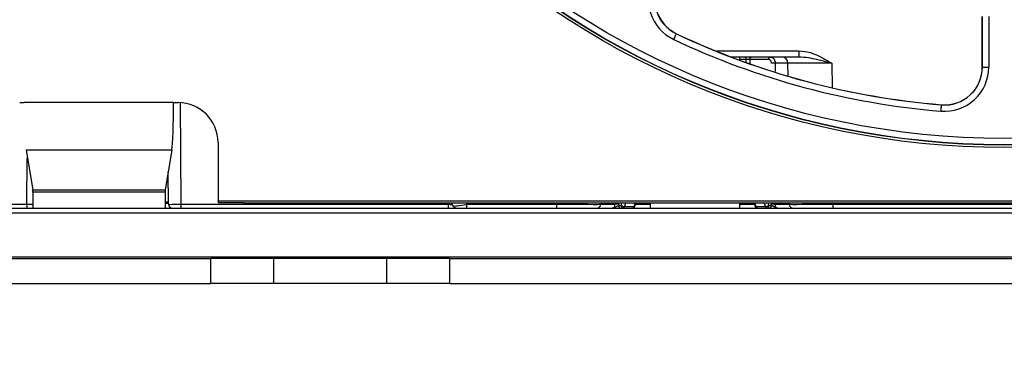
# Paper-space layout 'Sheet1' of a CAD drawing. Header units: millimetres. Extents: x 0 to 420, y 0 to 297.
# Tile 24 of 130: x 101.71 to 117.37, y 46.15 to 51.57. Entities that reach past the tile are written whole.
import ezdxf

# ---------------------------------------------------------------- set-up
doc = ezdxf.new("R2010")
doc.units = ezdxf.units.MM
doc.layers.add('SLD-0', color=179, linetype='Continuous')
doc.styles.add('SLDTEXTSTYLE1', font='TXT', dxfattribs={"width": 0.75})
doc.styles.add('SLDTEXTSTYLE3', font='TXT', dxfattribs={"width": 0.96})
doc.dimstyles.new('SLDDIMSTYLE1', dxfattribs={"dimtxt": 2.5, "dimasz": 3.302, "dimexe": 0, "dimexo": 0.0625, "dimtad": 1, "dimdec": 1, "dimlfac": 5, "dimrnd": 1e-09, "dimzin": 4, "dimdsep": 46, "dimtxsty": 'SLDTEXTSTYLE1', "dimblk1": 'NONE', "dimblk2": 'NONE', "dimsah": 1, "dimcen": 0.09, "dimadec": 0, "dimazin": 1, "dimtfac": 1, "dimtofl": 0, "dimtmove": 0, "dimatfit": 3, "dimldrblk": 'NONE', "dimfxl": 0, "dimfrac": 2, "dimtolj": 1, "dimtzin": 12, "dimarcsym": 0})
doc.dimstyles.new('SLDDIMSTYLE3', dxfattribs={"dimtxt": 2.5, "dimasz": 3.302, "dimexe": 0, "dimexo": 0.0625, "dimtad": 1, "dimdec": 1, "dimlfac": 5, "dimrnd": 1e-09, "dimzin": 4, "dimdsep": 46, "dimtxsty": 'SLDTEXTSTYLE1', "dimblk1": 'NONE', "dimblk2": 'NONE', "dimsah": 1, "dimcen": 0, "dimadec": 0, "dimazin": 1, "dimtfac": 1, "dimtmove": 0, "dimatfit": 3, "dimldrblk": 'NONE', "dimfxl": 0, "dimfrac": 2, "dimtolj": 1, "dimtzin": 12, "dimarcsym": 0})
doc.dimstyles.new('SLDDIMSTYLE4', dxfattribs={"dimtxt": 2.5, "dimasz": 3.302, "dimexe": 0, "dimexo": 0.0625, "dimtad": 1, "dimdec": 1, "dimlfac": 5, "dimrnd": 1e-09, "dimzin": 12, "dimdsep": 46, "dimtxsty": 'SLDTEXTSTYLE1', "dimblk1": 'NONE', "dimblk2": 'NONE', "dimsah": 1, "dimcen": 0, "dimadec": 0, "dimazin": 3, "dimtfac": 1, "dimtmove": 0, "dimatfit": 3, "dimldrblk": 'NONE', "dimfxl": 0, "dimfrac": 2, "dimtolj": 1, "dimtzin": 12, "dimarcsym": 0})

# ---------------------------------------------------------------- blocks, each defined once
blk = doc.blocks.new('_D_13')
at = {"layer": 'SLD-0', "color": 179}
for p, q in [((43.958, 47.682), (43.958, 22.994)), ((133.36, 47.656), (133.36, 22.994)), ((43.958, 23.994), (46.958, 24.494)), ((46.958, 23.494), (46.958, 24.494)), ((130.36, 24.494), (133.36, 23.994)), ((130.36, 24.494), (130.36, 23.494)), ((46.958, 23.494), (43.958, 23.994)), ((43.958, 23.994), (46.958, 23.994)), ((43.958, 23.994), (133.36, 23.994)), ((133.36, 23.994), (130.36, 23.494)), ((133.36, 23.994), (130.36, 23.994))]:
    blk.add_line(p, q, dxfattribs=at)
at = {"layer": 'SLD-0', "color": 179, "insert": (84.502, 27.029), "char_height": 2.5, "attachment_point": 1, "style": 'SLDTEXTSTYLE3'}
blk.add_mtext('447.0', dxfattribs=at)
blk = doc.blocks.new('_None')
blk = doc.blocks.new('_D_14')
at = {"layer": 'SLD-0', "color": 179}
for p, q in [((44.654, 47.335), (44.654, 30.889)), ((132.654, 47.335), (132.654, 30.889)), ((44.654, 31.889), (47.654, 32.389)), ((47.654, 31.389), (47.654, 32.389)), ((129.654, 32.389), (132.654, 31.889)), ((129.654, 32.389), (129.654, 31.389)), ((47.654, 31.389), (44.654, 31.889)), ((44.654, 31.889), (47.654, 31.889)), ((44.654, 31.889), (132.654, 31.889)), ((132.654, 31.889), (129.654, 31.389)), ((132.654, 31.889), (129.654, 31.889))]:
    blk.add_line(p, q, dxfattribs=at)
for centre, start, end in [((88.466, 33.874), 153.4349, 206.5651), ((88.841, 33.874), 333.4349, 26.5651)]:
    blk.add_arc(centre, 4.437, start, end, dxfattribs=at)
at = {"layer": 'SLD-0', "color": 179, "insert": (84.497, 34.924), "char_height": 2.5, "attachment_point": 1, "style": 'SLDTEXTSTYLE3'}
blk.add_mtext('440.0', dxfattribs=at)
blk = doc.blocks.new('_D_22')
at = {"layer": 'SLD-0', "color": 179}
for p, q in [((177.639, 244.196), (170.681, 237.013)), ((170.681, 237.013), (163.266, 229.357)), ((168.235, 235.206), (170.681, 237.013)), ((170.681, 237.013), (168.594, 234.858)), ((170.681, 237.013), (168.953, 234.51)), ((168.235, 235.206), (168.953, 234.51)), ((163.266, 229.357), (151.443, 229.357))]:
    blk.add_line(p, q, dxfattribs=at)
at = {"layer": 'SLD-0', "color": 179, "char_height": 2.5, "attachment_point": 1, "style": 'SLDTEXTSTYLE3'}
for s, insert in [('%%c', (150.193, 232.392)), ('20.0', (155.213, 232.43))]:
    blk.add_mtext(s, dxfattribs=dict(at, insert=insert))
blk = doc.blocks.new('_D_23')
at = {"layer": 'SLD-0', "color": 179}
for p, q in [((163.999, 261.493), (154.023, 261.493)), ((172.8, 249.896), (163.999, 261.493)), ((171.384, 252.588), (170.588, 251.984)), ((171.384, 252.588), (172.8, 249.896)), ((172.8, 249.896), (170.986, 252.286)), ((172.8, 249.896), (170.588, 251.984)), ((175.52, 246.312), (172.8, 249.896))]:
    blk.add_line(p, q, dxfattribs=at)
at = {"layer": 'SLD-0', "color": 179, "char_height": 2.5, "attachment_point": 1, "style": 'SLDTEXTSTYLE3'}
for s, insert in [('%%c', (152.773, 264.528)), ('9.0', (157.794, 264.566))]:
    blk.add_mtext(s, dxfattribs=dict(at, insert=insert))
blk = doc.blocks.new('_D_24')
at = {"layer": 'SLD-0', "color": 179}
for p, q in [((241.453, 256.697), (250.709, 264.131)), ((250.709, 264.131), (262.532, 264.131)), ((241.453, 256.697), (243.478, 258.965)), ((244.105, 258.186), (243.478, 258.965)), ((241.453, 256.697), (243.792, 258.576)), ((244.105, 258.186), (241.453, 256.697)), ((236.385, 252.627), (241.453, 256.697))]:
    blk.add_line(p, q, dxfattribs=at)
at = {"layer": 'SLD-0', "color": 179, "char_height": 2.5, "attachment_point": 1, "style": 'SLDTEXTSTYLE3'}
for s, insert in [('%%c', (251.047, 267.167)), ('13.0', (256.067, 267.205))]:
    blk.add_mtext(s, dxfattribs=dict(at, insert=insert))
blk = doc.blocks.new('_D_25')
at = {"layer": 'SLD-0', "color": 179}
for p, q in [((240.691, 239.098), (237.146, 235.226)), ((237.146, 235.226), (227.951, 225.18)), ((234.752, 233.35), (237.146, 235.226)), ((237.146, 235.226), (235.121, 233.013)), ((237.146, 235.226), (235.489, 232.675)), ((234.752, 233.35), (235.489, 232.675)), ((227.951, 225.18), (216.128, 225.18))]:
    blk.add_line(p, q, dxfattribs=at)
at = {"layer": 'SLD-0', "color": 179, "char_height": 2.5, "attachment_point": 1, "style": 'SLDTEXTSTYLE3'}
for s, insert in [('%%c', (214.878, 228.215)), ('10.5', (219.898, 228.254))]:
    blk.add_mtext(s, dxfattribs=dict(at, insert=insert))
blk = doc.blocks.new('_D_28')
at = {"layer": 'SLD-0', "color": 179}
for p, q in [((173.264, 174.39), (183.569, 183.365)), ((183.569, 183.365), (193.545, 183.365)), ((173.264, 174.39), (175.198, 176.738)), ((175.855, 175.984), (175.198, 176.738)), ((173.264, 174.39), (175.526, 176.361)), ((175.855, 175.984), (173.264, 174.39)), ((169.87, 171.435), (173.264, 174.39))]:
    blk.add_line(p, q, dxfattribs=at)
at = {"layer": 'SLD-0', "color": 179, "char_height": 2.5, "attachment_point": 1, "style": 'SLDTEXTSTYLE3'}
for s, insert in [('%%c', (183.906, 186.4)), ('9.0', (188.927, 186.438))]:
    blk.add_mtext(s, dxfattribs=dict(at, insert=insert))
blk = doc.blocks.new('_D_30')
at = {"layer": 'SLD-0', "color": 179}
for p, q in [((230.033, 164.087), (234.374, 159.249)), ((236.006, 156.682), (234.374, 159.249)), ((234.374, 159.249), (236.75, 157.35)), ((234.374, 159.249), (236.378, 157.016)), ((234.374, 159.249), (244.668, 147.778)), ((236.006, 156.682), (236.75, 157.35)), ((244.668, 147.778), (256.491, 147.778))]:
    blk.add_line(p, q, dxfattribs=at)
at = {"layer": 'SLD-0', "color": 179, "char_height": 2.5, "attachment_point": 1, "style": 'SLDTEXTSTYLE3'}
for s, insert in [('%%c', (245.006, 150.813)), ('13.0', (250.026, 150.851))]:
    blk.add_mtext(s, dxfattribs=dict(at, insert=insert))
blk = doc.blocks.new('_D_31')
at = {"layer": 'SLD-0', "color": 179}
for p, q in [((224.118, 191.46), (212.295, 191.46)), ((230.761, 181.361), (224.118, 191.46)), ((229.53, 184.142), (228.695, 183.593)), ((229.53, 184.142), (230.761, 181.361)), ((230.761, 181.361), (229.113, 183.868)), ((230.761, 181.361), (228.695, 183.593)), ((233.646, 176.975), (230.761, 181.361))]:
    blk.add_line(p, q, dxfattribs=at)
at = {"layer": 'SLD-0', "color": 179, "char_height": 2.5, "attachment_point": 1, "style": 'SLDTEXTSTYLE3'}
for s, insert in [('%%c', (211.045, 194.495)), ('10.5', (216.066, 194.534))]:
    blk.add_mtext(s, dxfattribs=dict(at, insert=insert))

psp = doc.layouts.new('Sheet1')

# ---------------------------------------------------------------- linework, layer by layer
at = {"layer": 'SLD-0', "color": 179, "linetype": 'Continuous', "lineweight": 25}
for p, q in [((117.024, 50.815), (117.024, 51.618)), ((117.026, 50.815), (117.026, 51.618)), ((117.126, 51.618), (117.126, 50.815)), ((112.116, 51.254), (112.124, 51.271)), ((112.124, 51.271), (112.132, 51.288)), ((112.132, 51.288), (112.139, 51.304)), ((112.139, 51.304), (112.145, 51.317)), ((112.145, 51.317), (112.151, 51.329)), ((112.151, 51.329), (112.155, 51.337)), ((112.155, 51.337), (112.157, 51.342)), ((112.157, 51.342), (112.158, 51.344)), ((112.158, 51.344), (112.159, 51.347)), ((114.106, 51.074), (114.106, 50.975)), ((114.106, 50.975), (113.031, 50.975)), ((113.165, 50.925), (113.165, 50.975)), ((113.325, 50.936), (113.326, 50.944)), ((113.625, 50.936), (113.325, 50.936)), ((113.326, 50.944), (113.327, 50.951)), ((113.327, 50.951), (113.33, 50.958)), ((113.33, 50.958), (113.333, 50.964)), ((113.333, 50.964), (113.337, 50.969)), ((113.337, 50.969), (113.341, 50.972)), ((113.341, 50.972), (113.346, 50.975)), ((113.346, 50.975), (113.351, 50.975)), ((113.625, 50.944), (113.627, 50.951)), ((113.625, 50.936), (113.625, 50.944)), ((113.627, 50.951), (113.629, 50.958)), ((113.629, 50.958), (113.632, 50.964)), ((113.632, 50.964), (113.636, 50.969)), ((113.636, 50.969), (113.641, 50.972)), ((113.641, 50.972), (113.646, 50.975)), ((113.646, 50.975), (113.65, 50.975)), ((113.933, 50.876), (113.731, 50.876)), ((113.935, 50.671), (113.933, 50.876)), ((117.026, 50.815), (117.024, 50.815)), ((117.026, 50.815), (117.126, 50.815)), ((101.714, 50.251), (101.785, 50.251)), ((104.162, 50.251), (101.785, 50.251)), ((104.162, 50.251), (104.234, 50.251)), ((116.366, 50.115), (116.368, 50.134)), ((116.368, 50.134), (116.369, 50.153)), ((116.369, 50.153), (116.371, 50.17)), ((116.371, 50.17), (116.372, 50.185)), ((116.372, 50.185), (116.373, 50.197)), ((116.373, 50.197), (116.374, 50.207)), ((116.374, 50.215), (116.374, 50.217)), ((116.374, 50.212), (116.374, 50.215)), ((116.374, 50.207), (116.374, 50.212)), ((104.133, 49.494), (101.814, 49.494)), ((101.814, 49.494), (101.92, 48.865)), ((104.133, 49.494), (104.027, 48.865)), ((104.868, 49.616), (104.868, 48.688)), ((104.079, 48.635), (104.075, 49.148)), ((101.92, 48.865), (104.027, 48.865)), ((104.026, 48.827), (101.921, 48.827)), ((101.921, 48.827), (101.921, 48.575)), ((104.026, 48.827), (104.026, 48.575)), ((45.214, 48.575), (132.094, 48.575)), ((97.581, 48.635), (101.828, 48.635)), ((101.828, 48.635), (101.828, 48.575)), ((104.026, 48.675), (104.079, 48.675)), ((104.279, 48.635), (108.526, 48.635)), ((104.279, 48.635), (104.279, 48.575)), ((104.868, 48.688), (133.249, 48.688)), ((104.874, 48.656), (104.868, 48.688)), ((105.274, 48.656), (104.874, 48.656)), ((105.274, 48.656), (131.514, 48.656)), ((108.526, 48.635), (108.526, 48.575)), ((108.611, 48.603), (108.578, 48.656)), ((108.827, 48.635), (110.254, 48.635)), ((108.827, 48.575), (108.827, 48.635)), ((110.254, 48.575), (110.254, 48.635)), ((110.954, 48.656), (110.954, 48.635)), ((110.954, 48.635), (111.182, 48.635)), ((111.242, 48.635), (111.24, 48.615)), ((111.24, 48.615), (111.28, 48.615)), ((111.24, 48.607), (111.24, 48.615)), ((111.242, 48.6), (111.24, 48.607)), ((111.244, 48.593), (111.242, 48.6)), ((111.248, 48.587), (111.244, 48.593)), ((111.251, 48.582), (111.248, 48.587)), ((111.256, 48.578), (111.251, 48.582)), ((111.261, 48.576), (111.256, 48.578)), ((111.266, 48.575), (111.261, 48.576)), ((111.28, 48.615), (111.281, 48.607)), ((111.281, 48.607), (111.282, 48.6)), ((111.282, 48.6), (111.285, 48.593)), ((111.285, 48.593), (111.288, 48.587)), ((111.288, 48.587), (111.292, 48.582)), ((111.292, 48.582), (111.296, 48.578)), ((111.296, 48.578), (111.301, 48.576)), ((111.301, 48.576), (111.306, 48.575)), ((111.334, 48.6), (111.487, 48.6)), ((111.497, 48.603), (111.514, 48.656)), ((111.743, 48.656), (111.743, 48.575)), ((113.165, 48.575), (113.165, 48.656)), ((113.393, 48.656), (113.411, 48.603)), ((113.42, 48.6), (113.573, 48.6)), ((113.601, 48.575), (113.606, 48.576)), ((113.606, 48.576), (113.611, 48.578)), ((113.611, 48.578), (113.615, 48.582)), ((113.615, 48.582), (113.619, 48.587)), ((113.619, 48.587), (113.622, 48.593)), ((113.622, 48.593), (113.625, 48.6)), ((113.625, 48.6), (113.626, 48.607)), ((113.626, 48.607), (113.627, 48.615)), ((113.627, 48.615), (113.667, 48.615)), ((113.641, 48.575), (113.646, 48.576)), ((113.646, 48.576), (113.651, 48.578)), ((113.651, 48.578), (113.656, 48.582)), ((113.656, 48.582), (113.659, 48.587)), ((113.659, 48.587), (113.663, 48.593)), ((113.663, 48.593), (113.665, 48.6)), ((113.665, 48.6), (113.667, 48.607)), ((113.667, 48.615), (113.666, 48.635)), ((113.667, 48.607), (113.667, 48.615)), ((113.725, 48.635), (113.953, 48.635)), ((113.953, 48.635), (113.953, 48.656)), ((114.653, 48.635), (120.254, 48.635)), ((114.653, 48.575), (114.653, 48.635)), ((45.214, 48.5), (132.094, 48.5)), ((45.214, 47.797), (132.094, 47.797)), ((72.554, 47.775), (104.754, 47.775)), ((104.754, 47.375), (104.754, 47.775)), ((105.754, 47.775), (104.754, 47.775)), ((105.754, 47.375), (105.754, 47.775)), ((107.554, 47.775), (105.754, 47.775)), ((107.554, 47.375), (107.554, 47.775)), ((108.554, 47.775), (107.554, 47.775)), ((108.554, 47.375), (108.554, 47.775)), ((108.554, 47.775), (130.094, 47.775)), ((72.554, 47.375), (104.754, 47.375)), ((105.754, 47.375), (104.754, 47.375)), ((107.554, 47.375), (105.754, 47.375)), ((108.554, 47.375), (107.554, 47.375)), ((108.554, 47.375), (130.094, 47.375))]:
    psp.add_line(p, q, dxfattribs=at)
at = {"layer": 'SLD-0', "color": 8, "linetype": 'Continuous', "lineweight": 25}
for p, q in [((112.779, 51.074), (114.106, 51.074)), ((113.269, 50.936), (113.165, 50.936)), ((113.269, 50.887), (113.269, 50.936)), ((113.325, 50.936), (113.325, 50.867)), ((113.731, 50.876), (113.731, 50.796)), ((113.731, 50.796), (113.731, 50.745)), ((114.633, 50.876), (114.637, 50.487)), ((104.265, 50.25), (104.279, 48.635)), ((101.828, 48.635), (101.834, 49.375)), ((104.026, 48.655), (104.079, 48.655)), ((108.526, 48.635), (108.525, 48.656)), ((108.814, 48.656), (108.827, 48.635)), ((110.254, 48.635), (110.254, 48.656)), ((111.182, 48.635), (111.182, 48.656)), ((111.28, 48.615), (111.293, 48.656)), ((111.351, 48.656), (111.334, 48.6)), ((111.487, 48.6), (111.505, 48.656)), ((111.487, 48.6), (111.491, 48.6)), ((111.491, 48.6), (111.494, 48.601)), ((111.494, 48.601), (111.496, 48.602)), ((111.496, 48.602), (111.497, 48.603)), ((111.507, 48.635), (111.743, 48.635)), ((113.165, 48.635), (113.4, 48.635)), ((113.402, 48.656), (113.42, 48.6)), ((113.411, 48.602), (113.411, 48.603)), ((113.413, 48.601), (113.411, 48.602)), ((113.416, 48.6), (113.413, 48.601)), ((113.42, 48.6), (113.416, 48.6)), ((113.573, 48.6), (113.556, 48.656)), ((113.614, 48.656), (113.627, 48.615)), ((113.725, 48.656), (113.725, 48.635)), ((114.653, 48.656), (114.653, 48.635))]:
    psp.add_line(p, q, dxfattribs=at)
at = {"layer": 'SLD-0', "color": 179, "linetype": 'Continuous', "lineweight": 25}
for radius in [12.84, 12.8, 12.796, 12.696]:
    psp.add_circle((117.374, 62.376), radius, dxfattribs=at)
for centre, radius, start, end in [((112.416, 51.889), 0.702, 150, 244.6976), ((112.416, 51.889), 0.602, 150, 244.6975), ((112.416, 51.889), 0.6, 150, 244.6976), ((117.374, 62.376), 12.302, 244.6976, 265.3024), ((117.374, 62.376), 12.202, 244.6976, 265.3024), ((117.374, 62.376), 12.2, 244.6976, 265.3024), ((113.233, 50.94), 0.0361, 354.2701, 81.6073), ((113.833, 50.875), 0.1, 0.5, 90), ((113.693, 49.442), 1.434, 88.4649, 90.8711), ((116.424, 50.815), 0.702, 265.3024, 0), ((116.424, 50.815), 0.602, 265.3024, 0), ((116.424, 50.815), 0.6, 265.3024, 360), ((104.234, 49.616), 0.635, 360, 90), ((104.139, 48.635), 0.06, 180.5, 270), ((108.662, 48.635), 0.06, 212.4424, 270), ((110.894, 48.635), 0.06, 270, 359.5), ((111.22, 47.149), 1.486, 89.1859, 91.4849), ((111.34, 48.726), 0.126, 241.9657, 267.5424), ((111.303, 48.607), 0.0318, 274.9365, 347.0857), ((111.459, 48.615), 0.04, 270, 341.6827), ((111.456, 48.607), 0.0318, 274.9346, 347.0859), ((113.449, 48.615), 0.04, 198.3171, 270), ((113.451, 48.607), 0.0318, 192.9173, 265.0628), ((113.568, 48.726), 0.126, 272.4587, 298.0324), ((113.604, 48.607), 0.0318, 192.9173, 265.0634), ((113.687, 47.149), 1.486, 88.5151, 90.8141), ((114.013, 48.635), 0.06, 180.5, 270)]:
    psp.add_arc(centre, radius, start, end, dxfattribs=at)
for centre, major_axis, ratio, start_param, end_param in [((113.3, 50.935), (0.04, -0.0001), 0.024583, 0.872949, 2.443441), ((114.633, 50.875), (0.7, -0.001), 0.001246, 1.570884, 3.141605), ((104.12, 50.258), (0, 0.8), 0.052408, 3.444961, 4.703662), ((101.919, 48.827), (0, 0.04), 0.052408, 4.712388, 5.979732), ((104.028, 48.827), (0, 0.04), 0.052408, 0.303216, 1.570797), ((104.279, 48.635), (0.2, 0.001), 0.002621, 3.141609, 4.712329), ((108.828, 48.635), (0.217, 0.032), 0.001844, 3.142413, 4.708529), ((110.254, 48.635), (0.7, -0.001), 0.000748, 4.71246, 6.283187), ((114.653, 48.635), (0.7, 0.001), 0.000748, 3.141599, 4.712318)]:
    psp.add_ellipse(centre, major_axis=major_axis, ratio=ratio, start_param=start_param, end_param=end_param, dxfattribs=at)
at = {"layer": 'SLD-0', "color": 8, "linetype": 'Continuous', "lineweight": 25}
for centre, major_axis, ratio, start_param, end_param in [((101.828, 48.635), (0.2, -0.001), 0.002621, 4.712449, 5.197473), ((108.526, 48.635), (0.1, -0.003), 0.005199, 4.713285, 5.437556)]:
    psp.add_ellipse(centre, major_axis=major_axis, ratio=ratio, start_param=start_param, end_param=end_param, dxfattribs=at)
at = {"layer": 'SLD-0', "color": 179, "linetype": 'Continuous', "lineweight": 25}
for points, knots in [([(114.106, 51.074), (114.166, 51.068), (114.322, 51.05), (114.492, 50.957), (114.604, 50.893), (114.633, 50.877), (114.633, 50.876)], [0, 0, 0, 0, 0.31671, 0.822679, 0.996145, 1, 1, 1, 1]), ([(113.671, 50.877), (113.671, 50.88), (113.67, 50.891), (113.665, 50.908), (113.655, 50.923), (113.641, 50.934), (113.63, 50.935), (113.625, 50.936)], [0, 0, 0, 0, 0.124428, 0.340379, 0.559361, 0.779706, 1, 1, 1, 1]), ([(113.65, 50.975), (113.66, 50.974), (113.678, 50.972), (113.703, 50.954), (113.721, 50.928), (113.73, 50.9), (113.731, 50.883), (113.731, 50.876)], [0, 0, 0, 0, 0.219342, 0.439119, 0.658213, 0.874936, 1, 1, 1, 1]), ([(114.633, 50.876), (114.633, 50.876), (114.628, 50.878), (114.594, 50.886), (114.468, 50.917), (114.298, 50.961), (114.157, 50.972), (114.106, 50.975)], [0, 0, 0, 0, 0.004346, 0.028905, 0.190871, 0.710615, 1, 1, 1, 1]), ([(111.139, 48.575), (111.143, 48.576), (111.151, 48.576), (111.163, 48.583), (111.173, 48.597), (111.181, 48.615), (111.181, 48.628), (111.182, 48.635)], [0, 0, 0, 0, 0.141566, 0.359661, 0.575043, 0.788007, 1, 1, 1, 1]), ([(111.139, 48.575), (111.14, 48.575), (111.143, 48.575), (111.157, 48.576), (111.181, 48.585), (111.205, 48.601), (111.226, 48.611), (111.236, 48.613), (111.24, 48.615)], [0, 0, 0, 0, 0.006517, 0.088791, 0.389613, 0.694084, 0.857548, 1, 1, 1, 1]), ([(113.768, 48.575), (113.767, 48.575), (113.764, 48.575), (113.75, 48.576), (113.726, 48.585), (113.702, 48.601), (113.681, 48.611), (113.672, 48.613), (113.667, 48.615)], [0, 0, 0, 0, 0.006529, 0.088802, 0.389621, 0.694077, 0.857539, 1, 1, 1, 1]), ([(113.725, 48.635), (113.726, 48.628), (113.726, 48.615), (113.734, 48.597), (113.744, 48.583), (113.756, 48.576), (113.764, 48.576), (113.768, 48.575)], [0, 0, 0, 0, 0.211991, 0.424953, 0.640322, 0.858414, 1, 1, 1, 1])]:
    psp.add_open_spline(points, degree=3, knots=knots, dxfattribs=at)

# ---------------------------------------------------------------- dimensions: what is measured, and where the dimension line sits
at = {"layer": 'SLD-0', "color": 179}
for p1, dimstyle, picture, middle in [((0.889, 0.948), 'SLDDIMSTYLE3', '_D_24', (257.414, 266.248)), ((0.517, 0.737), 'SLDDIMSTYLE3', '_D_23', (158.218, 263.609)), ((1.173, 1.62), 'SLDDIMSTYLE3', '_D_22', (156.561, 231.473)), ((0.745, 0.74), 'SLDDIMSTYLE4', '_D_25', (221.245, 227.297)), ((0.831303, 0.6414323), 'SLDDIMSTYLE4', '_D_31', (217.4129934, 193.5763759)), ((0.634, 0.639), 'SLDDIMSTYLE3', '_D_28', (189.351, 185.481)), ((1.067, 0.743), 'SLDDIMSTYLE3', '_D_30', (251.373, 149.894))]:
    dim = psp.add_diameter_dim_2p(p1=p1, p2=(0, 0), dimstyle=dimstyle, dxfattribs=at)
    dim.commit()
    dim.dimension.update_dxf_attribs({"geometry": picture, "text_midpoint": middle, "dimtype": 163})
dim = psp.add_linear_dim(base=(43.958, 23.994), p1=(133.36, 48.656), p2=(43.958, 48.682), dimstyle='SLDDIMSTYLE1', dxfattribs=at)
dim.commit()
dim.dimension.update_dxf_attribs({"geometry": '_D_13', "text_midpoint": (88.659, 23.994), "dimtype": 160})
dim = psp.add_linear_dim(base=(44.654, 31.889), p1=(132.654, 48.335), p2=(44.654, 48.335), text='(<>)', dimstyle='SLDDIMSTYLE1', dxfattribs=at)
dim.commit()
dim.dimension.update_dxf_attribs({"geometry": '_D_14', "text_midpoint": (88.654, 31.889), "dimtype": 160})

doc.saveas('drawing.dxf')
